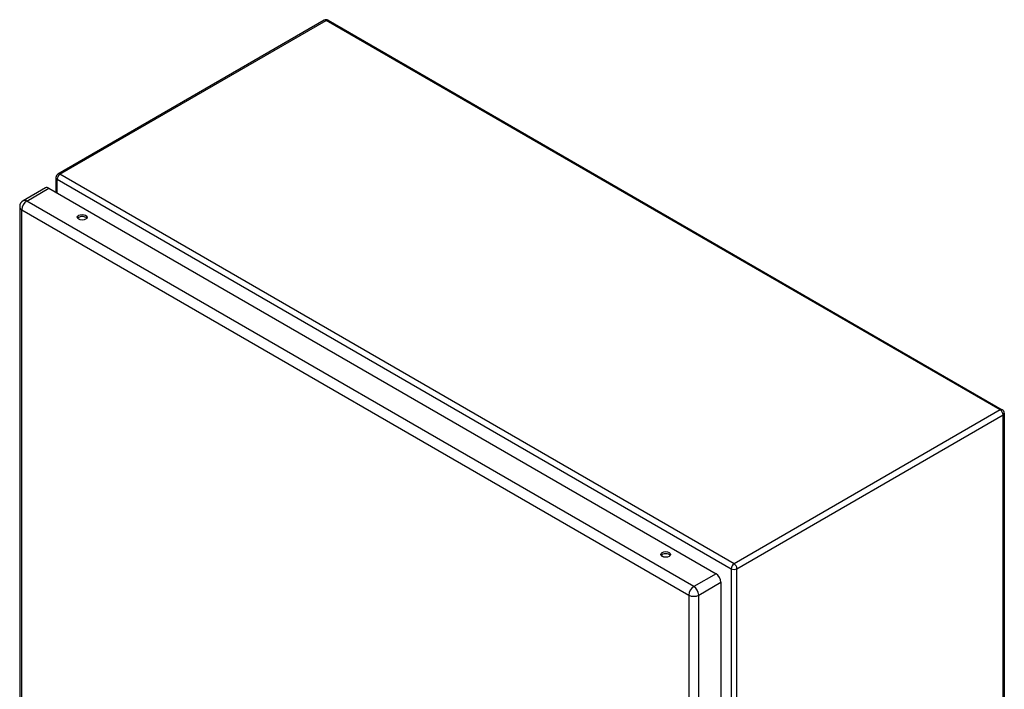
# Model space of a CAD drawing. Header units: inches. Extents: x 10 to 135, y 9 to 88.
# Tile 9 of 9: x 114 to 135, y 54 to 68. Entities that reach past the tile are written whole.
import ezdxf

# ---------------------------------------------------------------- set-up
doc = ezdxf.new("R2010")
doc.units = ezdxf.units.IN
doc.header["$MEASUREMENT"] = 0
doc.layers.add('Visible Edges(ANSI)', color=7, linetype='Continuous', lineweight=25)
doc.layers.add('Visible Tangent Edges(ANSI)', color=7, linetype='Continuous', lineweight=25)

msp = doc.modelspace()

# ---------------------------------------------------------------- linework, layer by layer
at = {"layer": 'Visible Edges(ANSI)'}
for p, q in [((120.834, 67.654), (115.296, 64.457)), ((120.918, 67.654), (134.941, 59.558)), ((115.254, 64.384), (115.254, 64.079)), ((115.035, 64.17), (114.573, 63.903)), ((115.108, 64.163), (128.986, 56.151)), ((114.5, 63.777), (114.5, 47.846)), ((134.983, 59.485), (134.983, 43.292)), ((129.089, 55.972), (129.089, 40.041))]:
    msp.add_line(p, q, dxfattribs=at)
for centre, radius, start, end in [((120.876, 67.582), 0.084, 60, 120), ((115.338, 64.384), 0.084, 120, 180), ((114.646, 63.777), 0.146, 120, 180), ((134.899, 59.485), 0.084, 0, 60)]:
    msp.add_arc(centre, radius, start, end, dxfattribs=at)
for centre, major_axis, start_param, end_param in [((115.108, 64.044), (-0.073, 0.126), 5.497787, 6.283185), ((115.8, 63.516), (0.102, 0), 0.378178, 2.763414), ((127.94, 56.507), (0.102, 0), 0.378178, 2.763414), ((128.986, 56.032), (0.073, -0.126), 0.785398, 2.356194)]:
    msp.add_ellipse(centre, major_axis=major_axis, ratio=0.57735, start_param=start_param, end_param=end_param, dxfattribs=at)
for centre in [(115.8, 63.559), (127.94, 56.551)]:
    msp.add_ellipse(centre, major_axis=(0.102, 0), ratio=0.57735, dxfattribs=at)
at = {"layer": 'Visible Tangent Edges(ANSI)'}
for p, q in [((115.338, 64.453), (120.876, 67.65)), ((134.899, 59.554), (120.876, 67.65)), ((115.279, 64.35), (129.302, 56.254)), ((115.279, 64.065), (115.279, 64.35)), ((129.361, 56.356), (115.338, 64.453)), ((114.646, 63.896), (115.108, 64.163)), ((114.543, 63.717), (128.42, 55.705)), ((114.543, 47.787), (114.543, 63.717)), ((128.523, 55.884), (114.646, 63.896)), ((134.899, 59.554), (129.361, 56.356)), ((129.421, 56.254), (134.959, 59.451)), ((134.959, 43.258), (134.959, 59.451)), ((127.885, 56.501), (127.855, 56.519)), ((128.986, 56.151), (128.523, 55.884)), ((129.302, 56.254), (129.302, 40.061)), ((129.421, 40.061), (129.421, 56.254)), ((128.627, 55.705), (129.089, 55.972)), ((128.42, 55.705), (128.42, 39.775)), ((128.627, 39.775), (128.627, 55.705))]:
    msp.add_line(p, q, dxfattribs=at)
for centre, major_axis, start_param, end_param in [((120.876, 67.582), (-0.042, 0.0727), 5.497787, 6.283185), ((120.876, 67.582), (0.042, 0.0727), 0, 0.785398), ((115.338, 64.384), (-0.084, 0), 0, 0.785398), ((115.338, 64.384), (0.042, 0.0727), 0.785398, 2.356194), ((115.338, 64.384), (-0.042, 0.0727), 5.497787, 6.283185), ((114.646, 63.777), (-0.073, 0.126), 5.497787, 6.283185), ((114.646, 63.777), (-0.146, 0), 0, 0.785398), ((114.646, 63.777), (-0.073, -0.126), 3.926991, 5.497787), ((134.899, 59.485), (0.042, 0.0727), 0, 0.785398), ((134.899, 59.485), (0.042, -0.0727), 0.785398, 2.356194), ((134.899, 59.485), (0.084, 0), 5.497787, 6.283185), ((129.361, 56.288), (-0.042, -0.0727), 3.926991, 5.497787), ((129.361, 56.288), (0.042, -0.0727), 0.785398, 2.356194), ((129.361, 56.288), (0.084, 0), 3.926991, 5.497787), ((128.523, 55.765), (0.073, 0.126), 0.785398, 2.356194), ((128.523, 55.765), (-0.073, 0.126), 3.926991, 5.497787), ((128.523, 55.765), (-0.146, 0), 0.785398, 2.356194)]:
    msp.add_ellipse(centre, major_axis=major_axis, ratio=0.57735, start_param=start_param, end_param=end_param, dxfattribs=at)

doc.saveas('drawing.dxf')
